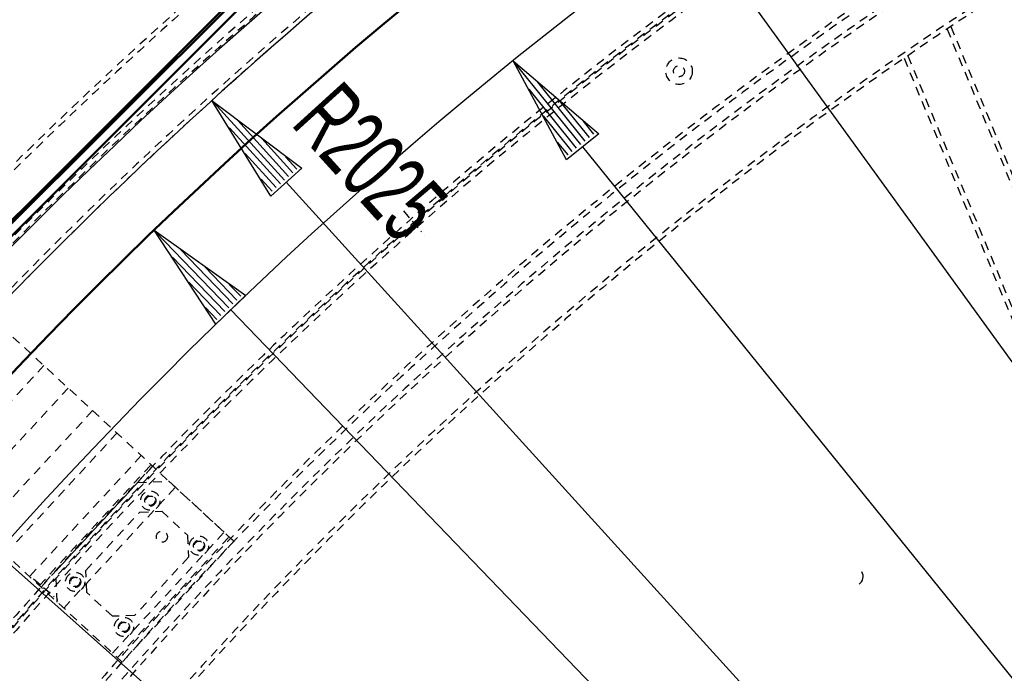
# Model space of a CAD drawing. Extents: x -7591 to -2491, y 6498 to 10061.
# Tile 33 of 125: x -6632 to -6187, y 8269 to 8564. Entities that reach past the tile are written whole.
import ezdxf
from ezdxf.enums import TextEntityAlignment as Align

# ---------------------------------------------------------------- set-up
doc = ezdxf.new("R2010")
doc.units = 0
doc.header["$MEASUREMENT"] = 0
doc.linetypes.add('DASHDOT', pattern=[8.5, 4, -2, 0.5, -2])
doc.linetypes.add('HIDDEN', pattern=[7, 4, -3])
doc.layers.get('0').update_dxf_attribs({"linetype": 'CONTINUOUS'})
for name, color, linetype in [('DIM49', 4, 'CONTINUOUS'), ('LE_HIDDEN', 7, 'CONTINUOUS'), ('LE_MIDDLE', 7, 'CONTINUOUS'), ('TXT_DIM49', 2, 'CONTINUOUS')]:
    doc.layers.add(name, color=color, linetype=linetype)
doc.layers.add('LE_ALL', color=7, linetype='CONTINUOUS', lineweight=50)

# ---------------------------------------------------------------- blocks, each defined once
blk = doc.blocks.new('_D3', base_point=(-6409.34, 8545.58))
at = {"layer": 'DIM49', "color": 1}
for p, q in [((-6409.34, 8545.58), (-6370.63, 8512.57)), ((-6385.22, 8500.79), (-6409.34, 8545.58)), ((-6378.71, 8507.66), (-6408.55, 8544.61)), ((-6376.77, 8509.23), (-6398.23, 8535.81)), ((-6380.66, 8506.08), (-6402.12, 8532.67)), ((-6374.82, 8510.8), (-6387.91, 8527.01)), ((-6382.6, 8504.51), (-6395.69, 8520.72)), ((-6372.88, 8512.37), (-6377.59, 8518.2)), ((-6370.63, 8512.57), (-6385.22, 8500.79)), ((-6384.55, 8502.94), (-6389.26, 8508.78)), ((-6377.93, 8506.68), (-6016.69, 8059.32))]:
    blk.add_line(p, q, dxfattribs=at)
blk = doc.blocks.new('_D4', base_point=(-6571.72, 8468.93))
at = {"layer": 'DIM49', "color": 1}
for p, q in [((-6571.72, 8468.93), (-6530.28, 8439.42)), ((-6543.78, 8426.41), (-6571.72, 8468.93)), ((-6537.9, 8433.82), (-6570.85, 8468.03)), ((-6536.1, 8435.55), (-6559.8, 8460.16)), ((-6539.7, 8432.08), (-6563.4, 8456.69)), ((-6534.3, 8437.29), (-6548.75, 8452.29)), ((-6541.5, 8430.35), (-6555.95, 8445.35)), ((-6532.5, 8439.02), (-6537.7, 8444.42)), ((-6530.28, 8439.42), (-6543.78, 8426.41)), ((-6543.3, 8428.61), (-6548.5, 8434.02)), ((-6537.03, 8432.92), (-6138.15, 8018.77))]:
    blk.add_line(p, q, dxfattribs=at)
blk = doc.blocks.new('_D5', base_point=(-6956.76, 8601.72))
at = {"layer": 'DIM49', "color": 1}
blk.add_line((-6919.37, 8568.53), (-6489.34, 8186.82), dxfattribs=at)
blk = doc.blocks.new('_D14', base_point=(-6545.53, 8527.65))
at = {"layer": 'DIM49', "color": 1}
for p, q in [((-6545.53, 8527.65), (-6504.97, 8496.93)), ((-6518.86, 8484.33), (-6545.53, 8527.65)), ((-6512.76, 8491.56), (-6544.69, 8526.72)), ((-6510.9, 8493.24), (-6533.87, 8518.53)), ((-6514.61, 8489.88), (-6537.57, 8515.17)), ((-6509.05, 8494.92), (-6523.06, 8510.34)), ((-6516.46, 8488.19), (-6530.46, 8503.62)), ((-6507.2, 8496.6), (-6512.24, 8502.15)), ((-6504.97, 8496.93), (-6518.86, 8484.33)), ((-6518.31, 8486.51), (-6523.35, 8492.07)), ((-6511.92, 8490.63), (-6125.39, 8064.93))]:
    blk.add_line(p, q, dxfattribs=at)
at = {"layer": 'TXT_DIM49', "width": 0.602}
blk.add_text('R2025', height=31.25, rotation=312.2383, dxfattribs=at).set_placement((-6485.38, 8489.3), align=Align.CENTER)
blk = doc.blocks.new('_D16', base_point=(-6427.42, 8745.7))
at = {"layer": 'DIM49', "color": 1}
for p, q in [((-6427.42, 8745.7), (-6390.51, 8710.7)), ((-6405.7, 8699.7), (-6427.42, 8745.7)), ((-6398.83, 8706.21), (-6426.69, 8744.69)), ((-6396.81, 8707.68), (-6416.84, 8735.35)), ((-6400.86, 8704.75), (-6420.89, 8732.42)), ((-6394.78, 8709.14), (-6407, 8726.02)), ((-6402.88, 8703.28), (-6415.1, 8720.16)), ((-6392.76, 8710.61), (-6397.16, 8716.69)), ((-6390.51, 8710.7), (-6405.7, 8699.7)), ((-6404.91, 8701.81), (-6409.31, 8707.89)), ((-6398.1, 8705.2), (-6060.93, 8239.43))]:
    blk.add_line(p, q, dxfattribs=at)
at = {"layer": 'TXT_DIM49', "width": 0.578}
blk.add_text('R2120', height=31.25, rotation=305.9007, dxfattribs=at).set_placement((-6325.24, 8636.52), align=Align.CENTER)

msp = doc.modelspace()

# ---------------------------------------------------------------- linework, layer by layer
msp.add_lwpolyline([(-3319.19, 8334.81, 0.111006), (-4057.65, 9007.3, 0.000315), (-4060.15, 9008.72, 0.005079), (-4100.61, 9031.15, 0.000315), (-4103.13, 9032.51, 0.252871), (-6267.97, 9031.15, 0.005079), (-6308.43, 9008.72, 0.111325), (-7049.39, 8334.81)], format="xyb")
for radius, start, end in [(2396.87, 31.73211, 148.26789), (2391.87, 31.73211, 148.26789), (2372, 31.75, 148.25), (2370, 31.79835, 148.20165), (2345, 32.74999, 147.24999), (2266.16, 35.00882, 144.99118), (2258.06, 35.00886, 144.99114), (2247.11, 35.0089, 144.9911), (2040, 31.79835, 148.20165), (1950, 32.04534, 147.95466), (2025, 129.25, 147.25)]:
    msp.add_arc((-5184.29, 7028.43), radius, start, end)
msp.add_ellipse((-6255.09, 8312.24), major_axis=(4, 0), ratio=1, start_param=5.279621, end_param=6.850417)
at = {"layer": 'LE_ALL'}
for p, q in [((-6870.3, 8232.19), (-6388.05, 8714.44)), ((-6405.02, 8703.12), (-6858.98, 8249.16))]:
    msp.add_line(p, q, dxfattribs=at)
msp.add_lwpolyline([(-6877.37, 8232.19), (-6388.05, 8721.51), (-6443.91, 8777.37), (-6933.23, 8288.05), (-6877.37, 8232.19)], dxfattribs=at)
msp.add_arc((-5184.29, 7028.43), 2000, 90, 148.25, dxfattribs=at)
at = {"layer": 'LE_HIDDEN', "color": 1, "linetype": 'HIDDEN'}
for p, q in [((-6213.18, 8559.9), (-6027.98, 8112.79)), ((-6211.49, 8561.04), (-6026.27, 8113.88)), ((-6232.6, 8546.68), (-6047.62, 8100.09)), ((-6230.91, 8547.84), (-6045.91, 8101.21)), ((-6621.56, 8407.68), (-6672.06, 8353.05)), ((-6610.54, 8397.5), (-6661.05, 8342.87)), ((-6599.53, 8387.32), (-6650.03, 8332.69)), ((-6588.51, 8377.14), (-6639.02, 8322.5)), ((-6577.5, 8366.96), (-6628, 8312.32)), ((-6623.58, 8308.23), (-6573.07, 8362.87)), ((-6622.84, 8307.55), (-6572.34, 8362.19)), ((-6612.56, 8298.05), (-6562.06, 8352.68)), ((-6590.53, 8277.69), (-6540.03, 8332.32)), ((-6588.33, 8275.65), (-6537.83, 8330.28)), ((-6588.33, 8275.65), (-6537.83, 8330.28))]:
    msp.add_line(p, q, dxfattribs=at)
for points in [[(-5186.29, 9150.43, 0.172955), (-6528.44, 8670.42), (-6468.33, 8596.86, 0.078205), (-6887.99, 8126.67), (-7153.76, 8297.61, -0.254675), (-5186.29, 9371.43)], [(-7153.76, 8297.61, -0.254675), (-5186.29, 9371.43), (-5186.29, 9290.43), (-5204.29, 9290.43)], [(-5186.29, 9150.43, 0.172955), (-6528.44, 8670.42), (-6468.33, 8596.86, 0.078205), (-6887.99, 8126.67), (-7155.44, 8298.7)], [(-5437.14, 8886.3, 0.219407), (-6761.24, 8042.76), (-6803.29, 8069.8)]]:
    msp.add_lwpolyline(points, format="xyb", dxfattribs=at)
for points in [[(-6645.79, 8430.08), (-6535.62, 8328.25), (-6586.13, 8273.61), (-6696.29, 8375.45)], [(-6565, 8355.4), (-6535.62, 8328.25), (-6586.13, 8273.61), (-6615.5, 8300.76), (-6616.05, 8314.9), (-6579.13, 8354.84), (-6565, 8355.4)], [(-6556.59, 8331.01), (-6556.2, 8321.02), (-6580.54, 8294.69), (-6590.53, 8294.3), (-6602.18, 8305.06), (-6602.57, 8315.06), (-6578.23, 8341.39), (-6568.24, 8341.78), (-6556.59, 8331.01)]]:
    msp.add_lwpolyline(points, dxfattribs=at)
for centre, radius in [((-6334.35, 8540.83), 6), ((-6334.35, 8540.83), 2.5), ((-6573.43, 8346.58), 4.35), ((-6573.43, 8346.58), 2.5), ((-6573.43, 8346.58), 2.1), ((-6568.19, 8330.28), 2.5), ((-6551.4, 8326.21), 4.35), ((-6551.4, 8326.21), 2.5), ((-6551.4, 8326.21), 2.1), ((-6607.37, 8309.86), 4.35), ((-6607.37, 8309.86), 2.5), ((-6607.37, 8309.86), 2.1), ((-6585.34, 8289.5), 4.35), ((-6585.34, 8289.5), 2.5), ((-6585.34, 8289.5), 2.1)]:
    msp.add_circle(centre, radius, dxfattribs=at)
for centre, radius, start, end in [((-5184.29, 7028.43), 2065.69, 40.48822, 139.52979), ((-5184.29, 7028.43), 2063.69, 40.48822, 139.52979), ((-5184.29, 7028.43), 2042.69, 40.48822, 139.51177), ((-5184.29, 7028.43), 2040.69, 40.48822, 139.51177), ((-5184.29, 7028.43), 1925, 97.75, 147.25), ((-5184.29, 7028.43), 1922.5, 97.80961, 147.19039), ((-5184.29, 7028.43), 1920.5, 97.80967, 147.19033), ((-5184.29, 7028.43), 1870, 93.40298, 139.46784), ((-5184.29, 7028.43), 1868, 93.46808, 139.40484), ((-5184.29, 7028.43), 1877, 97.81105, 147.25), ((-5184.29, 7028.43), 1847, 94.16047, 138.73488), ((-5184.29, 7028.43), 1845, 94.22726, 138.67026), ((-5184.29, 7028.43), 1923, 122.5149, 147.16061), ((-5184.29, 7028.43), 2025, 129.25, 147.25), ((-5184.29, 6786.71), 1571.72, 48.62732, 131.37268), ((-5184.29, 6786.71), 1569.72, 48.56567, 131.43433), ((-5184.29, 6786.71), 1548.72, 47.90935, 132.09065), ((-5184.29, 6786.71), 1546.72, 47.84598, 132.15402)]:
    msp.add_arc(centre, radius, start, end, dxfattribs=at)
at = {"layer": 'LE_MIDDLE', "color": 1, "linetype": 'DASHDOT'}
for p, q in [((-6458.94, 8477.62), (-6455.03, 8473.07)), ((-6455.03, 8473.07), (-6449.48, 8466.63)), ((-6626.24, 8311.27), (-6621.72, 8307.33)), ((-6621.72, 8307.33), (-6615.31, 8301.74))]:
    msp.add_line(p, q, dxfattribs=at)

# ---------------------------------------------------------------- block references
at = {"layer": 'DIM49'}
for name, p in [('_D16', (-6427.42, 8745.7)), ('_D5', (-6956.76, 8601.72)), ('_D3', (-6409.34, 8545.58)), ('_D14', (-6545.53, 8527.65)), ('_D4', (-6571.72, 8468.93))]:
    msp.add_blockref(name, p, dxfattribs=at)

doc.saveas('drawing.dxf')
